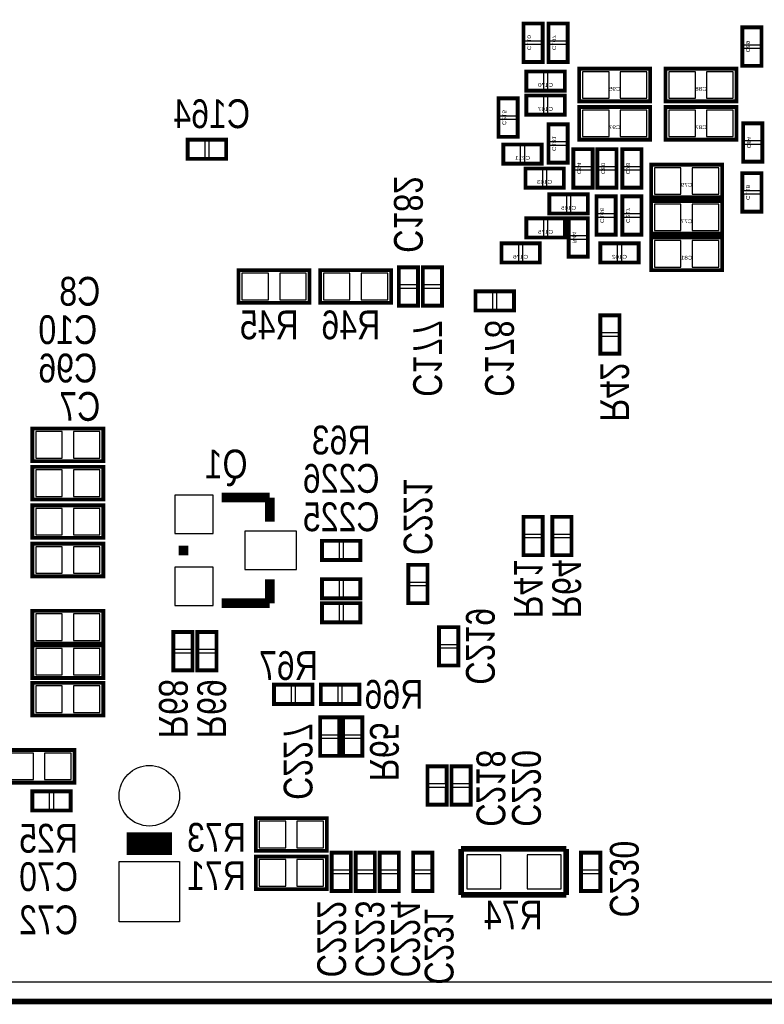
# Model space of a CAD drawing. Extents: x -1.1 to 70.2, y -0.1 to 42.2.
# Tile 2 of 5: x 25 to 44.7, y -0.1 to 26. Entities that reach past the tile are written whole.
import ezdxf
from ezdxf.enums import TextEntityAlignment as Align

# ---------------------------------------------------------------- set-up
doc = ezdxf.new("R2010")
doc.units = 0
for name, color, linetype in [('BG_OUTLINE', 12, 'CONTINUOUS'), ('PG_SILKSCREEN_BOTTOM', 150, 'CONTINUOUS'), ('PIN_SOLDERMASK_BOTTOM', 85, 'CONTINUOUS'), ('RD_SILKSCREEN_BOTTOM', 254, 'CONTINUOUS'), ('RKI_ALL', 2, 'CONTINUOUS')]:
    doc.layers.add(name, color=color, linetype=linetype)

msp = doc.modelspace()

# ---------------------------------------------------------------- linework, layer by layer
at = {"layer": 'BG_OUTLINE'}
msp.add_lwpolyline([(68.585791, 38.999922), (32.049999, 38.999922), (31.800013, 38.749935), (31.800013, 35.499929, -1), (30.799989, 35.499929), (30.799989, 38.749935), (30.550002, 38.999922), (1.014197, 38.999922, 0.198907), (0.307111, 38.707035), (0.292887, 38.692836, 0.198912), (0, 37.985725), (0, 20.999933), (1.099998, 20.999933, -0.414221), (1.750009, 20.349921), (1.750009, 17.649927, -0.414212), (1.099998, 16.999941), (0, 16.999941), (0, 1.999996, 0.414214), (1.999996, 0), (67.599992, 0, 0.414214)], format="xyb", dxfattribs=at)
at = {"layer": 'BG_OUTLINE', "const_width": 0.1524}
msp.add_lwpolyline([(69.599988, 16.01216), (69.599988, 1.999996, -0.414214), (67.599992, 0), (1.999996, 0, -0.414214), (0, 1.999996), (0, 16.999941)], format="xyb", dxfattribs=at)
at = {"layer": 'PG_SILKSCREEN_BOTTOM'}
for points, const_width in [([(38.353975, 24.866625), (38.353975, 25.882625), (38.861975, 25.882625), (38.861975, 24.866625), (38.353975, 24.866625)], 0.1016), ([(39.014375, 24.8666), (39.014375, 25.8826), (39.522375, 25.8826), (39.522375, 24.8666), (39.014375, 24.8666)], 0.1016), ([(44.653225, 25.781), (44.653225, 24.765), (44.145225, 24.765), (44.145225, 25.781), (44.653225, 25.781)], 0.1016), ([(38.4302, 24.6126), (39.4462, 24.6126), (39.4462, 24.1046), (38.4302, 24.1046), (38.4302, 24.6126)], 0.1016), ([(39.8272, 23.8252), (41.7068, 23.8252), (41.7068, 24.6888), (39.8272, 24.6888), (39.8272, 23.8252)], 0.1016), ([(43.9928, 24.6888), (42.1132, 24.6888), (42.1132, 23.8252), (43.9928, 23.8252), (43.9928, 24.6888)], 0.1016), ([(38.4302, 23.9776), (39.4462, 23.9776), (39.4462, 23.4696), (38.4302, 23.4696), (38.4302, 23.9776)], 0.1016), ([(37.693575, 22.8854), (37.693575, 23.9014), (38.201575, 23.9014), (38.201575, 22.8854), (37.693575, 22.8854)], 0.1016), ([(39.8272, 22.8092), (41.7068, 22.8092), (41.7068, 23.6728), (39.8272, 23.6728), (39.8272, 22.8092)], 0.1016), ([(43.9928, 23.6728), (42.1132, 23.6728), (42.1132, 22.8092), (43.9928, 22.8092), (43.9928, 23.6728)], 0.1016), ([(39.522425, 23.2156), (39.522425, 22.1996), (39.014425, 22.1996), (39.014425, 23.2156), (39.522425, 23.2156)], 0.1016), ([(44.6786, 23.241), (44.6786, 22.225), (44.1706, 22.225), (44.1706, 23.241), (44.6786, 23.241)], 0.1016), ([(30.48, 22.3012), (29.464, 22.3012), (29.464, 22.8092), (30.48, 22.8092), (30.48, 22.3012)], 0.1016), ([(38.8366, 22.174175), (37.8206, 22.174175), (37.8206, 22.682175), (38.8366, 22.682175), (38.8366, 22.174175)], 0.1016), ([(40.182825, 22.5552), (40.182825, 21.5392), (39.674825, 21.5392), (39.674825, 22.5552), (40.182825, 22.5552)], 0.1016), ([(40.3098, 21.5392), (40.3098, 22.5552), (40.8178, 22.5552), (40.8178, 21.5392), (40.3098, 21.5392)], 0.1016), ([(40.9702, 21.5392), (40.9702, 22.5552), (41.4782, 22.5552), (41.4782, 21.5392), (40.9702, 21.5392)], 0.1016), ([(41.7322, 21.2852), (43.6118, 21.2852), (43.6118, 22.1488), (41.7322, 22.1488), (41.7322, 21.2852)], 0.1016), ([(38.404775, 22.047225), (39.420775, 22.047225), (39.420775, 21.539225), (38.404775, 21.539225), (38.404775, 22.047225)], 0.1016), ([(44.145175, 20.904225), (44.145175, 21.920225), (44.653175, 21.920225), (44.653175, 20.904225), (44.145175, 20.904225)], 0.1016), ([(39.0398, 21.3614), (40.0558, 21.3614), (40.0558, 20.8534), (39.0398, 20.8534), (39.0398, 21.3614)], 0.1016), ([(40.2844, 20.2946), (40.2844, 21.3106), (40.7924, 21.3106), (40.7924, 20.2946), (40.2844, 20.2946)], 0.1016), ([(40.9702, 20.2946), (40.9702, 21.3106), (41.4782, 21.3106), (41.4782, 20.2946), (40.9702, 20.2946)], 0.1016), ([(41.7322, 20.32), (43.6118, 20.32), (43.6118, 21.1836), (41.7322, 21.1836), (41.7322, 20.32)], 0.1016), ([(38.4302, 20.7264), (39.4462, 20.7264), (39.4462, 20.2184), (38.4302, 20.2184), (38.4302, 20.7264)], 0.1016), ([(40.0558, 20.7264), (40.0558, 19.7104), (39.5478, 19.7104), (39.5478, 20.7264), (40.0558, 20.7264)], 0.1016), ([(38.7858, 19.557975), (37.7698, 19.557975), (37.7698, 20.065975), (38.7858, 20.065975), (38.7858, 19.557975)], 0.1016), ([(41.402, 19.557975), (40.386, 19.557975), (40.386, 20.065975), (41.402, 20.065975), (41.402, 19.557975)], 0.1016), ([(41.7322, 19.3548), (43.6118, 19.3548), (43.6118, 20.2184), (41.7322, 20.2184), (41.7322, 19.3548)], 0.1016), ([(30.8102, 18.4912), (32.6898, 18.4912), (32.6898, 19.3548), (30.8102, 19.3548), (30.8102, 18.4912)], 0.1016), ([(34.8488, 19.3548), (32.9692, 19.3548), (32.9692, 18.4912), (34.8488, 18.4912), (34.8488, 19.3548)], 0.1016), ([(35.56, 19.431), (35.56, 18.415), (35.052, 18.415), (35.052, 19.431), (35.56, 19.431)], 0.1016), ([(36.195, 19.431), (36.195, 18.415), (35.687, 18.415), (35.687, 19.431), (36.195, 19.431)], 0.1016), ([(37.084, 18.796), (38.1, 18.796), (38.1, 18.288), (37.084, 18.288), (37.084, 18.796)], 0.1016), ([(40.894, 18.161), (40.894, 17.145), (40.386, 17.145), (40.386, 18.161), (40.894, 18.161)], 0.1016), ([(25.3492, 14.3002), (27.2288, 14.3002), (27.2288, 15.1638), (25.3492, 15.1638), (25.3492, 14.3002)], 0.1016), ([(25.3492, 13.2842), (27.2288, 13.2842), (27.2288, 14.1478), (25.3492, 14.1478), (25.3492, 13.2842)], 0.1016), ([(31.6357, 13.335), (30.3657, 13.335)], 0.254), ([(31.6357, 12.7), (31.6357, 13.335)], 0.254), ([(25.3492, 12.2682), (27.2288, 12.2682), (27.2288, 13.1318), (25.3492, 13.1318), (25.3492, 12.2682)], 0.1016), ([(38.862, 12.827), (38.862, 11.811), (38.354, 11.811), (38.354, 12.827), (38.862, 12.827)], 0.1016), ([(39.116, 11.811), (39.116, 12.827), (39.624, 12.827), (39.624, 11.811), (39.116, 11.811)], 0.1016), ([(25.3492, 11.2522), (27.2288, 11.2522), (27.2288, 12.1158), (25.3492, 12.1158), (25.3492, 11.2522)], 0.1016), ([(29.3497, 11.811), (29.3497, 12.065)], 0.254), ([(34.036, 11.684), (33.02, 11.684), (33.02, 12.192), (34.036, 12.192), (34.036, 11.684)], 0.1016), ([(35.305975, 10.541), (35.305975, 11.557), (35.813975, 11.557), (35.813975, 10.541), (35.305975, 10.541)], 0.1016), ([(31.6357, 11.176), (31.6357, 10.541)], 0.254), ([(33.02, 11.176025), (34.036, 11.176025), (34.036, 10.668025), (33.02, 10.668025), (33.02, 11.176025)], 0.1016), ([(31.6357, 10.541), (30.3657, 10.541)], 0.254), ([(33.019975, 10.541025), (34.035975, 10.541025), (34.035975, 10.033025), (33.019975, 10.033025), (33.019975, 10.541025)], 0.1016), ([(25.3492, 9.4742), (27.2288, 9.4742), (27.2288, 10.3378), (25.3492, 10.3378), (25.3492, 9.4742)], 0.1016), ([(36.1188, 8.89), (36.1188, 9.906), (36.6268, 9.906), (36.6268, 8.89), (36.1188, 8.89)], 0.1016), ([(29.083, 8.763), (29.083, 9.779), (29.591, 9.779), (29.591, 8.763), (29.083, 8.763)], 0.1016), ([(29.718, 8.763), (29.718, 9.779), (30.226, 9.779), (30.226, 8.763), (29.718, 8.763)], 0.1016), ([(25.3492, 8.5598), (27.2288, 8.5598), (27.2288, 9.4234), (25.3492, 9.4234), (25.3492, 8.5598)], 0.1016), ([(25.3492, 7.5692), (27.2288, 7.5692), (27.2288, 8.4328), (25.3492, 8.4328), (25.3492, 7.5692)], 0.1016), ([(32.766, 7.874), (31.75, 7.874), (31.75, 8.382), (32.766, 8.382), (32.766, 7.874)], 0.1016), ([(32.98952, 8.382), (34.00552, 8.382), (34.00552, 7.874), (32.98952, 7.874), (32.98952, 8.382)], 0.1016), ([(33.4772, 7.5184), (33.4772, 6.5024), (32.9692, 6.5024), (32.9692, 7.5184), (33.4772, 7.5184)], 0.1016), ([(33.5788, 6.5024), (33.5788, 7.5184), (34.0868, 7.5184), (34.0868, 6.5024), (33.5788, 6.5024)], 0.1016), ([(24.5872, 5.7912), (26.4668, 5.7912), (26.4668, 6.6548), (24.5872, 6.6548), (24.5872, 5.7912)], 0.1016), ([(36.322, 6.223), (36.322, 5.207), (35.814, 5.207), (35.814, 6.223), (36.322, 6.223)], 0.1016), ([(36.957025, 6.222975), (36.957025, 5.206975), (36.449025, 5.206975), (36.449025, 6.222975), (36.957025, 6.222975)], 0.1016), ([(25.3492, 5.5626), (26.3652, 5.5626), (26.3652, 5.0546), (25.3492, 5.0546), (25.3492, 5.5626)], 0.1016), ([(31.267375, 3.9878), (33.146975, 3.9878), (33.146975, 4.8514), (31.267375, 4.8514), (31.267375, 3.9878)], 0.1016), ([(29.047999, 4.173931), (27.848001, 4.173931)], 0.599999), ([(33.782025, 3.937), (33.782025, 2.921), (33.274025, 2.921), (33.274025, 3.937), (33.782025, 3.937)], 0.1016), ([(34.417025, 3.936975), (34.417025, 2.920975), (33.909025, 2.920975), (33.909025, 3.936975), (34.417025, 3.936975)], 0.1016), ([(35.052025, 3.937), (35.052025, 2.921), (34.544025, 2.921), (34.544025, 3.937), (35.052025, 3.937)], 0.1016), ([(35.941, 3.937), (35.941, 2.921), (35.433, 2.921), (35.433, 3.937), (35.941, 3.937)], 0.1016), ([(39.4843, 4.0386), (36.703, 4.0386)], 0.1524), ([(36.703, 4.0386), (36.703, 2.8194)], 0.1524), ([(39.4843, 2.8194), (39.4843, 4.0386)], 0.1524), ([(40.386, 3.937), (40.386, 2.921), (39.878, 2.921), (39.878, 3.937), (40.386, 3.937)], 0.1016), ([(31.267375, 2.9718), (33.146975, 2.9718), (33.146975, 3.8354), (31.267375, 3.8354), (31.267375, 2.9718)], 0.1016), ([(36.703, 2.8194), (39.4843, 2.8194)], 0.1524)]:
    msp.add_lwpolyline(points, dxfattribs=dict(at, const_width=const_width))
at = {"layer": 'PIN_SOLDERMASK_BOTTOM'}
for points in [[(38.382931, 25.424663), (38.833019, 25.424663), (38.833019, 25.874751), (38.382931, 25.874751)], [(39.043331, 25.424638), (39.493419, 25.424638), (39.493419, 25.874726), (39.043331, 25.874726)], [(44.624269, 25.773126), (44.174181, 25.773126), (44.174181, 25.323038), (44.624269, 25.323038)], [(38.382931, 24.874499), (38.833019, 24.874499), (38.833019, 25.324587), (38.382931, 25.324587)], [(39.043331, 24.874474), (39.493419, 24.874474), (39.493419, 25.324562), (39.043331, 25.324562)], [(44.624269, 25.222962), (44.174181, 25.222962), (44.174181, 24.772874), (44.624269, 24.772874)], [(38.438074, 24.583644), (38.438074, 24.133556), (38.888162, 24.133556), (38.888162, 24.583644)], [(38.988238, 24.583644), (38.988238, 24.133556), (39.438326, 24.133556), (39.438326, 24.583644)], [(39.916633, 24.607495), (39.916633, 23.906505), (40.617623, 23.906505), (40.617623, 24.607495)], [(40.916377, 24.607495), (40.916377, 23.906505), (41.617367, 23.906505), (41.617367, 24.607495)], [(42.903623, 23.906505), (42.903623, 24.607495), (42.202633, 24.607495), (42.202633, 23.906505)], [(43.903367, 23.906505), (43.903367, 24.607495), (43.202377, 24.607495), (43.202377, 23.906505)], [(37.722531, 23.443438), (38.172619, 23.443438), (38.172619, 23.893526), (37.722531, 23.893526)], [(38.438074, 23.948644), (38.438074, 23.498556), (38.888162, 23.498556), (38.888162, 23.948644)], [(38.988238, 23.948644), (38.988238, 23.498556), (39.438326, 23.498556), (39.438326, 23.948644)], [(39.916633, 23.591495), (39.916633, 22.890505), (40.617623, 22.890505), (40.617623, 23.591495)], [(40.916377, 23.591495), (40.916377, 22.890505), (41.617367, 22.890505), (41.617367, 23.591495)], [(42.903623, 22.890505), (42.903623, 23.591495), (42.202633, 23.591495), (42.202633, 22.890505)], [(43.903367, 22.890505), (43.903367, 23.591495), (43.202377, 23.591495), (43.202377, 22.890505)], [(37.722531, 22.893274), (38.172619, 22.893274), (38.172619, 23.343362), (37.722531, 23.343362)], [(39.493469, 23.207726), (39.043381, 23.207726), (39.043381, 22.757638), (39.493469, 22.757638)], [(44.649644, 23.233126), (44.199556, 23.233126), (44.199556, 22.783038), (44.649644, 22.783038)], [(29.921962, 22.330156), (29.921962, 22.780244), (29.471874, 22.780244), (29.471874, 22.330156)], [(30.472126, 22.330156), (30.472126, 22.780244), (30.022038, 22.780244), (30.022038, 22.330156)], [(44.649644, 22.682962), (44.199556, 22.682962), (44.199556, 22.232874), (44.649644, 22.232874)], [(38.278562, 22.203131), (38.278562, 22.653219), (37.828474, 22.653219), (37.828474, 22.203131)], [(38.828726, 22.203131), (38.828726, 22.653219), (38.378638, 22.653219), (38.378638, 22.203131)], [(39.493469, 22.657562), (39.043381, 22.657562), (39.043381, 22.207474), (39.493469, 22.207474)], [(40.153869, 22.547326), (39.703781, 22.547326), (39.703781, 22.097238), (40.153869, 22.097238)], [(40.338756, 22.097238), (40.788844, 22.097238), (40.788844, 22.547326), (40.338756, 22.547326)], [(40.999156, 22.097238), (41.449244, 22.097238), (41.449244, 22.547326), (40.999156, 22.547326)], [(38.412649, 22.018269), (38.412649, 21.568181), (38.862737, 21.568181), (38.862737, 22.018269)], [(38.962813, 22.018269), (38.962813, 21.568181), (39.412901, 21.568181), (39.412901, 22.018269)], [(40.153869, 21.997162), (39.703781, 21.997162), (39.703781, 21.547074), (40.153869, 21.547074)], [(40.338756, 21.547074), (40.788844, 21.547074), (40.788844, 21.997162), (40.338756, 21.997162)], [(40.999156, 21.547074), (41.449244, 21.547074), (41.449244, 21.997162), (40.999156, 21.997162)], [(41.821633, 22.067495), (41.821633, 21.366505), (42.522623, 21.366505), (42.522623, 22.067495)], [(42.821377, 22.067495), (42.821377, 21.366505), (43.522367, 21.366505), (43.522367, 22.067495)], [(44.174131, 21.462263), (44.624219, 21.462263), (44.624219, 21.912351), (44.174131, 21.912351)], [(39.047674, 21.332444), (39.047674, 20.882356), (39.497762, 20.882356), (39.497762, 21.332444)], [(39.597838, 21.332444), (39.597838, 20.882356), (40.047926, 20.882356), (40.047926, 21.332444)], [(40.313356, 20.852638), (40.763444, 20.852638), (40.763444, 21.302726), (40.313356, 21.302726)], [(40.999156, 20.852638), (41.449244, 20.852638), (41.449244, 21.302726), (40.999156, 21.302726)], [(44.174131, 20.912099), (44.624219, 20.912099), (44.624219, 21.362187), (44.174131, 21.362187)], [(41.821633, 21.102295), (41.821633, 20.401305), (42.522623, 20.401305), (42.522623, 21.102295)], [(42.821377, 21.102295), (42.821377, 20.401305), (43.522367, 20.401305), (43.522367, 21.102295)], [(38.438074, 20.697444), (38.438074, 20.247356), (38.888162, 20.247356), (38.888162, 20.697444)], [(38.988238, 20.697444), (38.988238, 20.247356), (39.438326, 20.247356), (39.438326, 20.697444)], [(40.026844, 20.718526), (39.576756, 20.718526), (39.576756, 20.268438), (40.026844, 20.268438)], [(40.313356, 20.302474), (40.763444, 20.302474), (40.763444, 20.752562), (40.313356, 20.752562)], [(40.999156, 20.302474), (41.449244, 20.302474), (41.449244, 20.752562), (40.999156, 20.752562)], [(40.026844, 20.168362), (39.576756, 20.168362), (39.576756, 19.718274), (40.026844, 19.718274)], [(41.821633, 20.137095), (41.821633, 19.436105), (42.522623, 19.436105), (42.522623, 20.137095)], [(42.821377, 20.137095), (42.821377, 19.436105), (43.522367, 19.436105), (43.522367, 20.137095)], [(38.227762, 19.586931), (38.227762, 20.037019), (37.777674, 20.037019), (37.777674, 19.586931)], [(38.777926, 19.586931), (38.777926, 20.037019), (38.327838, 20.037019), (38.327838, 19.586931)], [(40.843962, 19.586931), (40.843962, 20.037019), (40.393874, 20.037019), (40.393874, 19.586931)], [(41.394126, 19.586931), (41.394126, 20.037019), (40.944038, 20.037019), (40.944038, 19.586931)], [(35.531044, 19.423126), (35.080956, 19.423126), (35.080956, 18.973038), (35.531044, 18.973038)], [(36.166044, 19.423126), (35.715956, 19.423126), (35.715956, 18.973038), (36.166044, 18.973038)], [(30.899633, 19.273495), (30.899633, 18.572505), (31.600623, 18.572505), (31.600623, 19.273495)], [(31.899377, 19.273495), (31.899377, 18.572505), (32.600367, 18.572505), (32.600367, 19.273495)], [(33.759623, 18.572505), (33.759623, 19.273495), (33.058633, 19.273495), (33.058633, 18.572505)], [(34.759367, 18.572505), (34.759367, 19.273495), (34.058377, 19.273495), (34.058377, 18.572505)], [(35.531044, 18.872962), (35.080956, 18.872962), (35.080956, 18.422874), (35.531044, 18.422874)], [(36.166044, 18.872962), (35.715956, 18.872962), (35.715956, 18.422874), (36.166044, 18.422874)], [(37.091874, 18.767044), (37.091874, 18.316956), (37.541962, 18.316956), (37.541962, 18.767044)], [(37.642038, 18.767044), (37.642038, 18.316956), (38.092126, 18.316956), (38.092126, 18.767044)], [(40.865044, 18.153126), (40.414956, 18.153126), (40.414956, 17.703038), (40.865044, 17.703038)], [(40.865044, 17.602962), (40.414956, 17.602962), (40.414956, 17.152874), (40.865044, 17.152874)], [(25.438633, 15.082495), (25.438633, 14.381505), (26.139623, 14.381505), (26.139623, 15.082495)], [(26.438377, 15.082495), (26.438377, 14.381505), (27.139367, 14.381505), (27.139367, 15.082495)], [(25.438633, 14.066495), (25.438633, 13.365505), (26.139623, 13.365505), (26.139623, 14.066495)], [(26.438377, 14.066495), (26.438377, 13.365505), (27.139367, 13.365505), (27.139367, 14.066495)], [(29.121862, 12.383262), (30.136338, 12.383262), (30.136338, 13.397738), (29.121862, 13.397738)], [(25.438633, 13.050495), (25.438633, 12.349505), (26.139623, 12.349505), (26.139623, 13.050495)], [(26.438377, 13.050495), (26.438377, 12.349505), (27.139367, 12.349505), (27.139367, 13.050495)], [(38.833044, 12.819126), (38.382956, 12.819126), (38.382956, 12.369038), (38.833044, 12.369038)], [(39.144956, 12.369038), (39.595044, 12.369038), (39.595044, 12.819126), (39.144956, 12.819126)], [(30.976062, 11.430762), (32.346138, 11.430762), (32.346138, 12.445238), (30.976062, 12.445238)], [(38.833044, 12.268962), (38.382956, 12.268962), (38.382956, 11.818874), (38.833044, 11.818874)], [(39.144956, 11.818874), (39.595044, 11.818874), (39.595044, 12.268962), (39.144956, 12.268962)], [(25.438633, 12.034495), (25.438633, 11.333505), (26.139623, 11.333505), (26.139623, 12.034495)], [(26.438377, 12.034495), (26.438377, 11.333505), (27.139367, 11.333505), (27.139367, 12.034495)], [(33.477962, 11.712956), (33.477962, 12.163044), (33.027874, 12.163044), (33.027874, 11.712956)], [(34.028126, 11.712956), (34.028126, 12.163044), (33.578038, 12.163044), (33.578038, 11.712956)], [(29.121862, 10.478262), (30.136338, 10.478262), (30.136338, 11.492738), (29.121862, 11.492738)], [(35.334931, 11.099038), (35.785019, 11.099038), (35.785019, 11.549126), (35.334931, 11.549126)], [(33.027874, 11.147069), (33.027874, 10.696981), (33.477962, 10.696981), (33.477962, 11.147069)], [(33.578038, 11.147069), (33.578038, 10.696981), (34.028126, 10.696981), (34.028126, 11.147069)], [(35.334931, 10.548874), (35.785019, 10.548874), (35.785019, 10.998962), (35.334931, 10.998962)], [(33.027849, 10.512069), (33.027849, 10.061981), (33.477937, 10.061981), (33.477937, 10.512069)], [(33.578013, 10.512069), (33.578013, 10.061981), (34.028101, 10.061981), (34.028101, 10.512069)], [(25.438633, 10.256495), (25.438633, 9.555505), (26.139623, 9.555505), (26.139623, 10.256495)], [(26.438377, 10.256495), (26.438377, 9.555505), (27.139367, 9.555505), (27.139367, 10.256495)], [(29.111956, 9.321038), (29.562044, 9.321038), (29.562044, 9.771126), (29.111956, 9.771126)], [(29.746956, 9.321038), (30.197044, 9.321038), (30.197044, 9.771126), (29.746956, 9.771126)], [(36.147756, 9.448038), (36.597844, 9.448038), (36.597844, 9.898126), (36.147756, 9.898126)], [(25.438633, 9.342095), (25.438633, 8.641105), (26.139623, 8.641105), (26.139623, 9.342095)], [(26.438377, 9.342095), (26.438377, 8.641105), (27.139367, 8.641105), (27.139367, 9.342095)], [(29.111956, 8.770874), (29.562044, 8.770874), (29.562044, 9.220962), (29.111956, 9.220962)], [(29.746956, 8.770874), (30.197044, 8.770874), (30.197044, 9.220962), (29.746956, 9.220962)], [(36.147756, 8.897874), (36.597844, 8.897874), (36.597844, 9.347962), (36.147756, 9.347962)], [(25.438633, 8.351495), (25.438633, 7.650505), (26.139623, 7.650505), (26.139623, 8.351495)], [(26.438377, 8.351495), (26.438377, 7.650505), (27.139367, 7.650505), (27.139367, 8.351495)], [(32.207962, 7.902956), (32.207962, 8.353044), (31.757874, 8.353044), (31.757874, 7.902956)], [(32.758126, 7.902956), (32.758126, 8.353044), (32.308038, 8.353044), (32.308038, 7.902956)], [(32.997394, 8.353044), (32.997394, 7.902956), (33.447482, 7.902956), (33.447482, 8.353044)], [(33.547558, 8.353044), (33.547558, 7.902956), (33.997646, 7.902956), (33.997646, 8.353044)], [(33.448244, 7.510526), (32.998156, 7.510526), (32.998156, 7.060438), (33.448244, 7.060438)], [(33.607756, 7.060438), (34.057844, 7.060438), (34.057844, 7.510526), (33.607756, 7.510526)], [(33.448244, 6.960362), (32.998156, 6.960362), (32.998156, 6.510274), (33.448244, 6.510274)], [(33.607756, 6.510274), (34.057844, 6.510274), (34.057844, 6.960362), (33.607756, 6.960362)], [(24.676633, 6.573495), (24.676633, 5.872505), (25.377623, 5.872505), (25.377623, 6.573495)], [(25.676377, 6.573495), (25.676377, 5.872505), (26.377367, 5.872505), (26.377367, 6.573495)], [(36.293044, 6.215126), (35.842956, 6.215126), (35.842956, 5.765038), (36.293044, 5.765038)], [(36.928069, 6.215101), (36.477981, 6.215101), (36.477981, 5.765013), (36.928069, 5.765013)], [(25.357074, 5.533644), (25.357074, 5.083556), (25.807162, 5.083556), (25.807162, 5.533644)], [(25.907238, 5.533644), (25.907238, 5.083556), (26.357326, 5.083556), (26.357326, 5.533644)], [(36.293044, 5.664962), (35.842956, 5.664962), (35.842956, 5.214874), (36.293044, 5.214874)], [(36.928069, 5.664937), (36.477981, 5.664937), (36.477981, 5.214849), (36.928069, 5.214849)], [(31.356808, 4.770095), (31.356808, 4.069105), (32.057797, 4.069105), (32.057797, 4.770095)], [(32.356552, 4.770095), (32.356552, 4.069105), (33.057541, 4.069105), (33.057541, 4.770095)], [(33.753069, 3.929126), (33.302981, 3.929126), (33.302981, 3.479038), (33.753069, 3.479038)], [(34.388069, 3.929101), (33.937981, 3.929101), (33.937981, 3.479013), (34.388069, 3.479013)], [(35.023069, 3.929126), (34.572981, 3.929126), (34.572981, 3.479038), (35.023069, 3.479038)], [(35.912044, 3.929126), (35.461956, 3.929126), (35.461956, 3.479038), (35.912044, 3.479038)], [(40.357044, 3.929126), (39.906956, 3.929126), (39.906956, 3.479038), (40.357044, 3.479038)], [(29.248862, 2.103069), (27.647138, 2.103069), (27.647138, 3.704793), (29.248862, 3.704793)], [(31.356808, 3.754095), (31.356808, 3.053105), (32.057797, 3.053105), (32.057797, 3.754095)], [(32.356552, 3.754095), (32.356552, 3.053105), (33.057541, 3.053105), (33.057541, 3.754095)], [(37.749861, 2.979039), (37.749861, 3.878961), (36.849939, 3.878961), (36.849939, 2.979039)], [(39.350061, 2.979039), (39.350061, 3.878961), (38.450139, 3.878961), (38.450139, 2.979039)], [(33.753069, 3.378962), (33.302981, 3.378962), (33.302981, 2.928874), (33.753069, 2.928874)], [(34.388069, 3.378937), (33.937981, 3.378937), (33.937981, 2.928849), (34.388069, 2.928849)], [(35.023069, 3.378962), (34.572981, 3.378962), (34.572981, 2.928874), (35.023069, 2.928874)], [(35.912044, 3.378962), (35.461956, 3.378962), (35.461956, 2.928874), (35.912044, 2.928874)], [(40.357044, 3.378962), (39.906956, 3.378962), (39.906956, 2.928874), (40.357044, 2.928874)]]:
    msp.add_lwpolyline(points, close=True, dxfattribs=at)
msp.add_circle((28.448, 5.443931), 0.800862, dxfattribs=at)
at = {"layer": 'RKI_ALL'}
msp.add_lwpolyline([(67.599992, 0.508), (1.999996, 0.508, -0.414214), (0.508, 1.999996), (0.508, 16.491941), (1.100023, 16.491941, 0.414207), (2.258009, 17.649927), (2.258009, 20.349947, 0.414205), (1.100023, 21.507933), (0.508, 21.507933), (0.508, 37.985751, -0.198803), (0.651967, 38.333502), (0.666166, 38.347675), (0.666318, 38.347828, -0.198902), (1.014197, 38.491922), (30.291989, 38.491922), (30.291989, 35.499929, 1), (32.308013, 35.499929), (32.308013, 38.491922), (68.585791, 38.491922, -0.204222)], format="xyb", dxfattribs=at)

# ---------------------------------------------------------------- texts
at = {"layer": 'RD_SILKSCREEN_BOTTOM', "text_generation_flag": 2}
for s, height, width, p in [('C110', 0.1, 1.254001, (38.455575, 25.374625)), ('C107', 0.1, 1.254001, (39.115975, 25.3746)), ('C89', 0.1, 1.254001, (44.246825, 25.273)), ('C215', 0.1, 1.254001, (37.795175, 23.3934)), ('C181', 0.1, 1.254001, (39.116025, 22.7076)), ('C84', 0.1, 1.254001, (44.2722, 22.733)), ('C94', 0.1, 1.254001, (39.776425, 22.0472)), ('C80', 0.1, 1.254001, (40.4114, 22.0472)), ('C78', 0.1, 1.254001, (41.0718, 22.0472)), ('C182', 0.762, 0.833333, (34.925, 20.828)), ('C118', 0.1, 1.254001, (44.246775, 21.412225)), ('C166', 0.1, 1.254001, (40.386, 20.8026)), ('C217', 0.1, 1.254001, (41.0718, 20.8026)), ('R44', 0.1, 1.254001, (39.6494, 20.2184)), ('C177', 0.762, 0.833333, (35.433, 17.018)), ('C178', 0.762, 0.833333, (37.338, 17.018)), ('R42', 0.762, 0.833333, (40.386, 16.129)), ('C221', 0.762, 0.833333, (35.179, 12.827)), ('R41', 0.762, 0.833333, (38.1, 10.922)), ('R64', 0.762, 0.833333, (39.116, 10.922)), ('C219', 0.762, 0.833333, (36.83, 9.398)), ('R68', 0.762, 0.833333, (28.702, 7.747)), ('R69', 0.762, 0.833333, (29.718, 7.747)), ('C227', 0.762, 0.833333, (32.004, 6.35)), ('R65', 0.762, 0.833333, (34.29, 6.604)), ('C218', 0.762, 0.833333, (37.1094, 5.6388)), ('C220', 0.762, 0.833333, (38.0492, 5.6388)), ('C224', 0.762, 0.833333, (34.848825, 1.651)), ('C222', 0.762, 0.833333, (32.893, 1.651)), ('C223', 0.762, 0.833333, (33.909025, 1.650975))]:
    msp.add_text(s, height=height, rotation=270, dxfattribs=dict(at, width=width)).set_placement(p, align=Align.CENTER)
for s, height, width, p in [('C170', 0.1, 1.254001, (38.9382, 24.2062)), ('C95', 0.1, 1.254001, (40.767, 24.1046)), ('C88', 0.1, 1.254001, (43.053, 24.1046)), ('C164', 0.762, 0.833333, (30.099, 23.114)), ('C167', 0.1, 1.254001, (38.9382, 23.5712)), ('C97', 0.1, 1.254001, (40.767, 23.0886)), ('C87', 0.1, 1.254001, (43.053, 23.0886)), ('C211', 0.1, 1.254001, (38.3286, 22.275775)), ('C163', 0.1, 1.254001, (38.912775, 21.640825)), ('C79', 0.1, 1.254001, (42.672, 21.5646)), ('C165', 0.1, 1.254001, (39.5478, 20.955)), ('C77', 0.1, 1.254001, (42.672, 20.5994)), ('C175', 0.1, 1.254001, (38.9382, 20.32)), ('C176', 0.1, 1.254001, (38.2778, 19.659575)), ('C162', 0.1, 1.254001, (40.894, 19.659575)), ('C81', 0.1, 1.254001, (42.672, 19.6342)), ('C8', 0.762, 0.833333, (26.6065, 18.415)), ('R45', 0.762, 0.833333, (31.623, 17.526)), ('R46', 0.762, 0.833333, (33.782, 17.526)), ('C10', 0.762, 0.833333, (26.289, 17.399)), ('C96', 0.762, 0.833333, (26.289, 16.383)), ('C7', 0.762, 0.833333, (26.6065, 15.367)), ('R63', 0.762, 0.833333, (33.528, 14.478)), ('Q1', 0.762, 0.833333, (30.48, 13.843)), ('C226', 0.762, 0.833333, (33.528, 13.462025)), ('C225', 0.762, 0.833333, (33.528, 12.446)), ('R67', 0.762, 0.833333, (32.131, 8.509)), ('R66', 0.762, 0.833333, (34.925, 7.747)), ('R25', 0.762, 0.833333, (25.781, 3.937)), ('R73', 0.762, 0.833333, (30.225975, 3.9624)), ('C70', 0.762, 0.833333, (25.781, 2.921)), ('R71', 0.762, 0.833333, (30.225975, 2.9464)), ('C72', 0.762, 0.833333, (25.781, 1.778))]:
    msp.add_text(s, height=height, dxfattribs=dict(at, width=width)).set_placement(p, align=Align.CENTER)
at = {"layer": 'RD_SILKSCREEN_BOTTOM', "text_generation_flag": 2, "width": 0.833333}
for s, p in [('C230', (40.64, 2.2225)), ('C231', (35.7378, 0.4445))]:
    msp.add_text(s, height=0.762, rotation=270, dxfattribs=at).set_placement(p)
msp.add_text('R74', height=0.762, dxfattribs=at).set_placement((38.862, 1.905))

doc.saveas('drawing.dxf')
